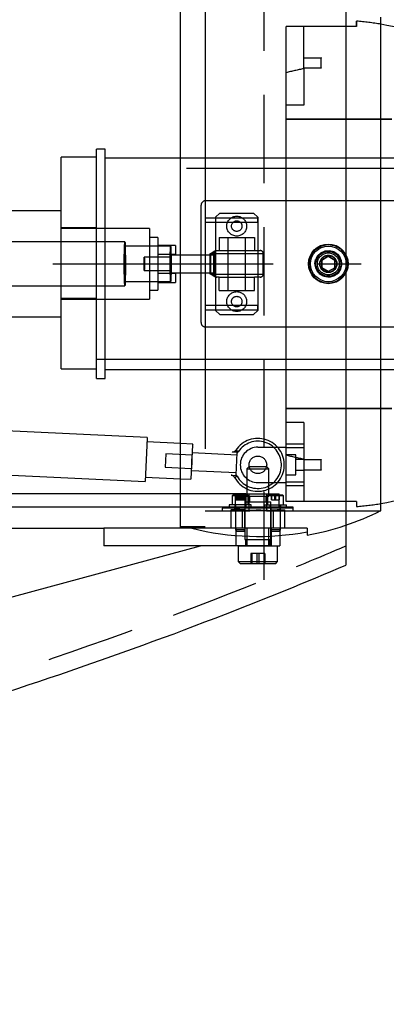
# Model space of a CAD drawing. Extents: x -156 to 25, y 5 to 135.
# Tile 9 of 14: x 5.66 to 10.86, y 24.68 to 38.64. Entities that reach past the tile are written whole.
import ezdxf

# ---------------------------------------------------------------- set-up
doc = ezdxf.new("R2010")
doc.units = 0
doc.header["$LTSCALE"] = 5
doc.header["$MEASUREMENT"] = 0
for name, pattern in [('CENTER', [2, 1.25, -0.25, 0.25, -0.25]), ('HIDDEN', [0.375, 0.25, -0.125]), ('SLDHIDDEN0', [1.905, 1.27, -0.635])]:
    doc.linetypes.add(name, pattern=pattern)
doc.layers.add('HULL', color=7, linetype='CONTINUOUS')
doc.layers.add('TAIL', color=140, linetype='CONTINUOUS')

msp = doc.modelspace()

# ---------------------------------------------------------------- linework, layer by layer
at = {"layer": 'HULL', "color": 1, "linetype": 'HIDDEN'}
msp.add_line((9.127, 30.696), (9.127, 39.656), dxfattribs=at)
at = {"layer": 'HULL'}
msp.add_line((10.284, 39.447), (10.284, 30.904), dxfattribs=at)
at = {"layer": 'HULL', "color": 1, "linetype": 'CENTER', "ltscale": 0.5}
msp.add_line((-83.873, 35.176), (17.194, 35.176), dxfattribs=at)
at = {"layer": 'HULL', "linetype": 'HIDDEN'}
msp.add_open_spline([(-32.873, 24.926), (-30.873, 24.947), (-26.871, 25.009), (-20.869, 25.262), (-15.534, 25.614), (-10.868, 26.071), (-6.861, 26.557), (-2.855, 27.228), (1.157, 28.089), (5.172, 29.218), (8.205, 30.309), (9.9, 31.011), (10.284, 31.176)], degree=3, knots=[73.978188, 73.978188, 73.978188, 73.978188, 79.979196, 85.984402, 91.998394, 96.017362, 100.048491, 104.104215, 108.197734, 112.354283, 116.605589, 117.858875, 117.858875, 117.858875, 117.858875], dxfattribs=at)
at = {"layer": 'HULL'}
msp.add_open_spline([(-32.873, 24.676), (-32.556, 24.679), (-32.238, 24.683), (-29.75, 24.714), (-27.579, 24.756), (-23.238, 24.909), (-21.069, 25.015), (-16.734, 25.286), (-14.567, 25.457), (-10.244, 25.891), (-8.084, 26.141), (-4.287, 26.728), (-2.647, 27.027), (0.615, 27.725), (2.235, 28.129), (5.438, 29.069), (7.021, 29.606), (9.15, 30.432), (9.719, 30.663), (10.284, 30.904)], degree=3, knots=[73.975573, 73.975573, 73.975573, 73.975573, 74.928398, 74.928398, 81.436157, 81.436157, 87.943917, 87.943917, 94.451676, 94.451676, 100.959435, 100.959435, 105.945501, 105.945501, 110.931566, 110.931566, 115.917632, 115.917632, 117.752109, 117.752109, 117.752109, 117.752109], dxfattribs=at)
at = {"layer": 'TAIL', "linetype": 'CONTINUOUS'}
for p, q in [((7.936, 31.426), (7.936, 38.926)), ((10.782, 31.676), (10.782, 38.676)), ((6.746, 35.488), (6.746, 36.801)), ((6.871, 36.801), (6.746, 36.801)), ((6.871, 35.488), (6.871, 36.801)), ((6.746, 36.688), (6.246, 36.688)), ((6.246, 35.488), (6.246, 36.688)), ((7.936, 36.676), (6.871, 36.676)), ((6.246, 35.926), (4.996, 35.926)), ((7.148, 35.488), (4.81, 35.488)), ((7.798, 35.426), (7.153, 35.426)), ((7.798, 35.176), (7.797, 35.258)), ((7.8, 35.225), (7.798, 35.176)), ((7.936, 35.301), (7.804, 35.301)), ((10.036, 35.284), (9.942, 35.23)), ((9.942, 35.23), (9.942, 35.122)), ((10.13, 35.23), (10.036, 35.284)), ((10.13, 35.122), (10.13, 35.23)), ((7.798, 35.176), (7.796, 35.127)), ((7.798, 35.176), (7.799, 35.094)), ((7.804, 35.051), (7.936, 35.051)), ((9.942, 35.122), (10.036, 35.067)), ((10.036, 35.067), (10.13, 35.122)), ((7.153, 34.926), (7.798, 34.926)), ((4.81, 34.863), (7.148, 34.863)), ((6.246, 33.688), (6.246, 34.863)), ((6.746, 33.551), (6.746, 34.863)), ((6.871, 33.551), (6.871, 34.863)), ((4.996, 34.426), (6.246, 34.426)), ((6.246, 33.688), (6.746, 33.688)), ((6.871, 33.676), (7.936, 33.676)), ((6.746, 33.551), (6.871, 33.551)), ((7.465, 32.714), (5.353, 32.814)), ((7.464, 32.702), (7.435, 32.089)), ((7.465, 32.714), (7.464, 32.702)), ((7.936, 32.629), (7.462, 32.651)), ((8.099, 32.37), (8.103, 32.462)), ((8.099, 32.37), (8.1, 32.396)), ((8.099, 32.37), (8.095, 32.279)), ((8.098, 32.345), (8.099, 32.37)), ((5.323, 32.19), (7.435, 32.089)), ((7.438, 32.152), (7.936, 32.128)), ((7.936, 31.914), (-0.589, 31.914)), ((7.936, 31.914), (0.955, 31.914)), ((7.936, 31.726), (-2.339, 31.726)), ((-1.652, 31.426), (6.848, 31.426)), ((7.942, 31.426), (6.848, 31.426)), ((6.848, 31.426), (6.848, 31.176)), ((8.1, 31.426), (7.942, 31.426)), ((8.723, 31.324), (8.723, 31.176)), ((9.223, 31.315), (9.223, 31.176)), ((9.348, 31.323), (9.348, 31.176)), ((9.736, 31.375), (9.736, 31.328)), ((4.516, 30.176), (8.223, 31.176)), ((8.723, 31.176), (6.848, 31.176)), ((8.908, 31.176), (8.723, 31.176)), ((8.755, 31.176), (8.755, 30.954)), ((8.908, 31.176), (9.071, 31.176)), ((9.071, 31.176), (9.164, 31.176)), ((9.223, 31.176), (9.164, 31.176)), ((9.223, 31.176), (9.348, 31.176)), ((9.317, 30.954), (9.317, 31.176)), ((8.755, 30.954), (8.783, 30.926)), ((8.755, 30.954), (9.071, 30.954)), ((8.783, 30.926), (9.067, 30.926)), ((9.067, 30.926), (9.289, 30.926)), ((9.071, 30.954), (9.317, 30.954)), ((9.289, 30.926), (9.317, 30.954))]:
    msp.add_line(p, q, dxfattribs=at)
at = {"layer": 'TAIL', "linetype": 'SLDHIDDEN0'}
for p, q in [((8.286, 38.901), (8.286, 31.451)), ((9.686, 38.543), (9.436, 38.543)), ((9.436, 37.885), (9.436, 38.543)), ((9.686, 37.942), (9.686, 38.543)), ((10.436, 38.543), (9.686, 38.543)), ((10.436, 38.543), (10.436, 38.617)), ((10.436, 38.617), (10.436, 38.543)), ((9.936, 38.095), (9.686, 38.095)), ((9.936, 38.101), (9.936, 38.095)), ((9.936, 37.951), (9.936, 38.101)), ((9.936, 37.957), (9.936, 38.095)), ((9.436, 31.808), (9.436, 37.885)), ((9.686, 37.957), (9.936, 37.957)), ((9.686, 37.942), (9.686, 37.426)), ((9.936, 37.957), (9.936, 37.951)), ((9.686, 37.426), (9.436, 37.426)), ((9.436, 37.226), (10.936, 37.226)), ((10.936, 37.226), (9.436, 37.226)), ((11.482, 36.676), (7.936, 36.676)), ((14.371, 36.526), (6.746, 36.526)), ((11.598, 36.071), (8.293, 36.071)), ((8.293, 34.281), (8.293, 36.071)), ((8.231, 34.343), (8.231, 36.008)), ((8.496, 35.896), (8.436, 35.836)), ((8.496, 35.896), (8.976, 35.896)), ((9.036, 35.836), (8.976, 35.896)), ((9.036, 35.826), (8.286, 35.826)), ((8.286, 35.766), (9.036, 35.766)), ((8.436, 35.836), (8.436, 34.516)), ((9.036, 35.836), (9.036, 34.516)), ((9.036, 35.766), (9.036, 35.826)), ((9.036, 35.766), (9.036, 35.176)), ((6.746, 35.688), (6.246, 35.688)), ((7.496, 35.676), (6.246, 35.676)), ((7.496, 35.676), (7.496, 34.676)), ((6.246, 35.188), (6.246, 35.488)), ((6.746, 35.176), (6.746, 35.488)), ((6.871, 35.176), (6.871, 35.488)), ((7.616, 35.551), (7.496, 35.551)), ((7.616, 35.551), (7.616, 34.801)), ((8.486, 35.552), (8.986, 35.552)), ((8.486, 35.552), (8.486, 35.364)), ((8.611, 35.552), (8.611, 35.364)), ((8.861, 35.364), (8.861, 35.552)), ((8.986, 35.552), (8.986, 35.364)), ((7.153, 35.426), (7.148, 35.426)), ((7.866, 35.438), (7.616, 35.438)), ((7.866, 35.438), (7.866, 35.313)), ((8.432, 35.364), (8.432, 35.364)), ((8.432, 34.988), (8.432, 35.364)), ((8.432, 35.364), (8.44, 35.364)), ((8.44, 35.364), (8.44, 35.364)), ((8.44, 35.364), (8.453, 35.364)), ((8.44, 34.988), (8.44, 35.364)), ((8.453, 35.364), (8.486, 35.364)), ((8.486, 35.364), (8.986, 35.364)), ((8.611, 35.364), (8.611, 34.988)), ((8.861, 34.988), (8.861, 35.364)), ((8.986, 35.364), (9.071, 35.364)), ((6.246, 34.863), (6.246, 35.188)), ((7.798, 35.271), (7.423, 35.271)), ((7.616, 35.313), (7.866, 35.313)), ((7.804, 35.301), (7.798, 35.301)), ((8.436, 35.301), (7.936, 35.301)), ((8.359, 35.324), (8.41, 35.324)), ((8.359, 35.028), (8.359, 35.324)), ((8.42, 35.324), (8.368, 35.324)), ((8.368, 35.028), (8.368, 35.324)), ((8.41, 35.028), (8.41, 35.324)), ((8.41, 35.324), (9.11, 35.324)), ((8.42, 35.028), (8.42, 35.324)), ((9.111, 35.028), (9.111, 35.324)), ((9.846, 35.176), (9.856, 35.236)), ((9.942, 35.23), (10.036, 35.284)), ((9.942, 35.122), (9.942, 35.23)), ((10.036, 35.284), (10.13, 35.23)), ((10.13, 35.23), (10.13, 35.122)), ((6.746, 34.863), (6.746, 35.176)), ((6.871, 34.863), (6.871, 35.176)), ((7.423, 35.081), (7.798, 35.081)), ((7.798, 35.051), (7.804, 35.051)), ((7.936, 35.051), (8.436, 35.051)), ((9.036, 35.176), (9.036, 34.586)), ((10.036, 35.067), (9.942, 35.122)), ((10.13, 35.122), (10.036, 35.067)), ((7.148, 34.926), (7.153, 34.926)), ((7.866, 35.038), (7.616, 35.038)), ((7.616, 34.913), (7.866, 34.913)), ((7.866, 35.038), (7.866, 34.913)), ((8.41, 35.028), (8.359, 35.028)), ((8.368, 35.028), (8.42, 35.028)), ((8.41, 35.028), (9.11, 35.028)), ((8.432, 34.988), (8.432, 34.988)), ((8.432, 34.988), (8.44, 34.988)), ((8.44, 34.988), (8.44, 34.988)), ((8.453, 34.988), (8.44, 34.988)), ((8.486, 34.988), (8.453, 34.988)), ((8.486, 34.988), (8.986, 34.988)), ((8.486, 34.8), (8.486, 34.988)), ((8.611, 34.988), (8.611, 34.8)), ((8.861, 34.8), (8.861, 34.988)), ((8.986, 34.8), (8.986, 34.988)), ((9.071, 34.988), (8.986, 34.988)), ((7.496, 34.801), (7.616, 34.801)), ((8.486, 34.8), (8.986, 34.8)), ((6.246, 34.688), (6.746, 34.688)), ((6.246, 34.676), (7.496, 34.676)), ((9.036, 34.586), (8.286, 34.586)), ((8.286, 34.526), (9.036, 34.526)), ((8.436, 34.516), (8.496, 34.456)), ((8.976, 34.456), (9.036, 34.516)), ((9.036, 34.526), (9.036, 34.586)), ((8.496, 34.456), (8.976, 34.456)), ((8.293, 34.281), (11.598, 34.281)), ((6.746, 33.826), (14.371, 33.826)), ((7.936, 33.676), (11.482, 33.676)), ((10.936, 33.126), (9.436, 33.126)), ((9.436, 33.126), (10.936, 33.126)), ((9.686, 32.926), (9.436, 32.926)), ((9.686, 32.926), (9.686, 31.808)), ((8.111, 32.62), (7.936, 32.629)), ((8.11, 32.611), (8.087, 32.121)), ((8.111, 32.62), (8.11, 32.611)), ((8.724, 32.535), (8.758, 32.512)), ((8.758, 32.512), (8.724, 32.535)), ((9.036, 32.576), (9.436, 32.576)), ((9.436, 32.626), (9.686, 32.626)), ((9.686, 32.566), (9.436, 32.566)), ((7.729, 32.483), (7.72, 32.293)), ((8.103, 32.465), (7.729, 32.483)), ((8.742, 32.465), (8.105, 32.495)), ((8.744, 32.505), (8.672, 32.508)), ((8.729, 32.185), (8.744, 32.496)), ((8.744, 32.496), (8.744, 32.505)), ((9.574, 32.467), (9.436, 32.467)), ((9.574, 32.326), (9.574, 32.467)), ((9.686, 32.401), (9.574, 32.401)), ((9.936, 32.395), (9.686, 32.395)), ((9.936, 32.401), (9.936, 32.395)), ((9.936, 32.251), (9.936, 32.401)), ((9.936, 32.257), (9.936, 32.395)), ((7.72, 32.293), (8.094, 32.276)), ((8.913, 32.301), (8.88, 32.268)), ((8.88, 32.268), (8.88, 31.884)), ((8.88, 32.268), (9.055, 32.268)), ((8.913, 32.301), (9.051, 32.301)), ((9.051, 32.301), (9.159, 32.301)), ((9.055, 32.268), (9.192, 32.268)), ((9.192, 32.268), (9.159, 32.301)), ((9.192, 31.884), (9.192, 32.268)), ((9.574, 32.185), (9.574, 32.326)), ((9.686, 32.257), (9.936, 32.257)), ((9.936, 32.257), (9.936, 32.251)), ((7.936, 32.128), (8.087, 32.121)), ((8.093, 32.246), (8.73, 32.215)), ((8.656, 32.179), (8.728, 32.176)), ((8.706, 32.148), (8.741, 32.167)), ((8.741, 32.167), (8.706, 32.148)), ((8.728, 32.176), (8.729, 32.185)), ((9.436, 32.185), (9.574, 32.185)), ((9.574, 32.251), (9.686, 32.251)), ((9.036, 32.076), (9.436, 32.076)), ((9.436, 32.086), (9.686, 32.086)), ((9.686, 32.026), (9.436, 32.026)), ((8.864, 31.914), (7.936, 31.914)), ((8.864, 31.914), (7.936, 31.914)), ((8.684, 31.896), (8.673, 31.885)), ((8.899, 31.885), (8.673, 31.885)), ((8.673, 31.885), (8.673, 31.758)), ((8.888, 31.896), (8.684, 31.896)), ((8.714, 31.914), (8.714, 31.726)), ((8.857, 31.914), (8.715, 31.914)), ((8.715, 31.914), (8.857, 31.914)), ((8.724, 31.832), (8.724, 31.896)), ((8.728, 31.832), (8.728, 31.896)), ((8.735, 31.832), (8.735, 31.896)), ((8.748, 31.832), (8.748, 31.896)), ((8.762, 31.832), (8.762, 31.896)), ((8.779, 31.832), (8.779, 31.896)), ((8.793, 31.832), (8.793, 31.896)), ((8.81, 31.832), (8.81, 31.896)), ((8.824, 31.832), (8.824, 31.896)), ((8.836, 31.832), (8.836, 31.896)), ((8.844, 31.832), (8.844, 31.896)), ((8.848, 31.832), (8.848, 31.896)), ((8.858, 31.726), (8.858, 31.914)), ((8.864, 31.914), (8.864, 31.726)), ((8.864, 31.914), (9.337, 31.914)), ((8.88, 31.884), (9.055, 31.884)), ((8.899, 31.885), (8.888, 31.896)), ((8.899, 31.758), (8.899, 31.885)), ((8.908, 31.914), (8.908, 31.726)), ((8.908, 31.914), (9.036, 31.914)), ((8.917, 31.884), (8.917, 31.801)), ((9.036, 31.914), (9.163, 31.914)), ((9.055, 31.884), (9.192, 31.884)), ((9.154, 31.801), (9.154, 31.884)), ((9.163, 31.726), (9.163, 31.914)), ((9.184, 31.896), (9.173, 31.885)), ((9.173, 31.885), (9.173, 31.758)), ((9.399, 31.885), (9.173, 31.885)), ((9.388, 31.896), (9.184, 31.896)), ((9.228, 31.832), (9.228, 31.896)), ((9.235, 31.832), (9.235, 31.896)), ((9.279, 31.832), (9.279, 31.896)), ((9.293, 31.832), (9.293, 31.896)), ((9.336, 31.832), (9.336, 31.896)), ((9.337, 31.726), (9.337, 31.914)), ((9.344, 31.832), (9.344, 31.896)), ((9.399, 31.885), (9.388, 31.896)), ((9.399, 31.758), (9.399, 31.885)), ((8.864, 31.726), (7.936, 31.726)), ((8.536, 31.726), (8.536, 31.712)), ((9.536, 31.726), (8.536, 31.726)), ((8.536, 31.676), (8.536, 31.712)), ((9.536, 31.712), (8.536, 31.712)), ((9.536, 31.712), (8.536, 31.712)), ((8.63, 31.758), (8.63, 31.726)), ((8.942, 31.758), (8.63, 31.758)), ((8.708, 31.758), (8.708, 31.726)), ((8.717, 31.758), (8.717, 31.402)), ((8.718, 31.726), (8.718, 31.685)), ((8.724, 31.832), (8.762, 31.832)), ((8.762, 31.832), (8.824, 31.832)), ((8.824, 31.832), (8.848, 31.832)), ((8.849, 31.801), (8.849, 31.269)), ((8.849, 31.801), (9.059, 31.801)), ((8.854, 31.685), (8.854, 31.726)), ((8.855, 31.402), (8.855, 31.758)), ((8.864, 31.726), (8.864, 31.758)), ((8.864, 31.726), (9.337, 31.726)), ((8.908, 31.726), (8.908, 31.676)), ((8.942, 31.726), (8.942, 31.758)), ((9.059, 31.801), (9.222, 31.801)), ((9.13, 31.758), (9.13, 31.726)), ((9.13, 31.758), (9.135, 31.758)), ((9.135, 31.758), (9.442, 31.758)), ((9.163, 31.676), (9.163, 31.726)), ((9.208, 31.758), (9.208, 31.726)), ((9.217, 31.758), (9.217, 31.402)), ((9.218, 31.726), (9.218, 31.685)), ((9.222, 31.269), (9.222, 31.801)), ((9.228, 31.832), (9.279, 31.832)), ((9.279, 31.832), (9.336, 31.832)), ((9.336, 31.832), (9.344, 31.832)), ((9.354, 31.685), (9.354, 31.726)), ((9.355, 31.402), (9.355, 31.758)), ((9.364, 31.726), (9.364, 31.758)), ((10.436, 31.808), (9.436, 31.808)), ((9.442, 31.726), (9.442, 31.758)), ((9.536, 31.712), (9.536, 31.726)), ((9.536, 31.676), (9.536, 31.712)), ((10.436, 31.808), (10.436, 31.735)), ((10.436, 31.808), (10.436, 31.735)), ((8.286, 31.676), (8.85, 31.676)), ((8.536, 31.676), (8.91, 31.676)), ((8.654, 31.685), (8.654, 31.426)), ((8.818, 31.426), (8.818, 31.685)), ((8.847, 31.676), (8.847, 31.426)), ((8.853, 31.684), (8.854, 31.685)), ((8.854, 31.685), (8.854, 31.685)), ((9.163, 31.676), (9.536, 31.676)), ((9.218, 31.685), (9.218, 31.685)), ((9.224, 31.676), (10.782, 31.676)), ((9.224, 31.426), (9.224, 31.676)), ((9.254, 31.685), (9.254, 31.426)), ((9.418, 31.426), (9.418, 31.685)), ((7.936, 31.451), (8.286, 31.451)), ((7.942, 31.426), (7.936, 31.426)), ((8.1, 31.426), (7.942, 31.426)), ((9.736, 31.426), (8.1, 31.426)), ((8.723, 31.426), (8.723, 31.324)), ((8.88, 31.426), (8.88, 31.176)), ((9.192, 31.176), (9.192, 31.426)), ((9.223, 31.426), (9.223, 31.176)), ((9.223, 31.426), (9.223, 31.315)), ((9.348, 31.426), (9.348, 31.323)), ((9.736, 31.426), (9.736, 31.375)), ((8.855, 31.402), (8.717, 31.402)), ((8.717, 31.402), (8.736, 31.383)), ((8.836, 31.383), (8.736, 31.383)), ((8.836, 31.383), (8.855, 31.402)), ((9.355, 31.402), (9.217, 31.402)), ((9.217, 31.402), (9.236, 31.383)), ((9.336, 31.383), (9.236, 31.383)), ((9.336, 31.383), (9.355, 31.402)), ((8.755, 31.176), (8.908, 31.176)), ((8.849, 31.269), (9.059, 31.269)), ((8.86, 31.269), (8.86, 31.176)), ((9.164, 31.176), (8.908, 31.176)), ((9.059, 31.269), (9.222, 31.269)), ((9.164, 31.176), (9.223, 31.176)), ((9.212, 31.176), (9.212, 31.269)), ((8.949, 31.067), (8.936, 31.067)), ((8.936, 31.067), (8.936, 30.926)), ((8.949, 31.067), (8.949, 30.926)), ((9.049, 31.067), (8.949, 31.067)), ((9.023, 31.067), (9.023, 30.926)), ((9.136, 31.067), (9.049, 31.067)), ((9.049, 31.067), (9.049, 30.926)), ((9.122, 31.067), (9.122, 30.926)), ((9.136, 31.067), (9.136, 30.926))]:
    msp.add_line(p, q, dxfattribs=at)
at = {"layer": 'TAIL', "linetype": 'SLDHIDDEN0', "flags": 128}
for points in [[(7.144, 35.445), (7.146, 35.467), (7.147, 35.481), (7.148, 35.488), (7.148, 35.488)], [(7.148, 34.863), (7.148, 34.864), (7.147, 34.869), (7.146, 34.882), (7.145, 34.903), (7.143, 34.931), (7.143, 34.966), (7.142, 35.005), (7.141, 35.05), (7.141, 35.097), (7.141, 35.147), (7.14, 35.197), (7.141, 35.247), (7.141, 35.295), (7.142, 35.339), (7.142, 35.38), (7.143, 35.415), (7.144, 35.445)], [(7.145, 35.391), (7.146, 35.41), (7.147, 35.422), (7.148, 35.426), (7.15, 35.422), (7.151, 35.41), (7.152, 35.39), (7.153, 35.364), (7.153, 35.331), (7.154, 35.294), (7.155, 35.253), (7.155, 35.209), (7.155, 35.164), (7.155, 35.12), (7.154, 35.077), (7.154, 35.038), (7.153, 35.003), (7.152, 34.973), (7.151, 34.95), (7.15, 34.935), (7.149, 34.927), (7.148, 34.927), (7.147, 34.935), (7.146, 34.951), (7.145, 34.974), (7.144, 35.004), (7.143, 35.039), (7.143, 35.078), (7.142, 35.121), (7.142, 35.165), (7.142, 35.21), (7.142, 35.254), (7.143, 35.295), (7.143, 35.332), (7.144, 35.365), (7.145, 35.391)], [(7.798, 34.926), (7.798, 34.927), (7.797, 34.935), (7.795, 34.951), (7.794, 34.974), (7.794, 35.004), (7.793, 35.039), (7.792, 35.078), (7.792, 35.121), (7.792, 35.165), (7.792, 35.21), (7.792, 35.254), (7.793, 35.295), (7.793, 35.332), (7.794, 35.365), (7.795, 35.391)], [(7.795, 35.391), (7.796, 35.41), (7.797, 35.422), (7.798, 35.426)], [(8.368, 35.324), (8.368, 35.324), (8.414, 35.356), (8.44, 35.364)], [(8.445, 35.364), (8.438, 35.363), (8.431, 35.361), (8.425, 35.357), (8.42, 35.352), (8.416, 35.346), (8.413, 35.339), (8.411, 35.332), (8.41, 35.324)], [(8.453, 35.364), (8.447, 35.363), (8.441, 35.361), (8.435, 35.357), (8.43, 35.352), (8.425, 35.346), (8.422, 35.339), (8.42, 35.332), (8.42, 35.324)], [(9.839, 34.984), (9.787, 35.058), (9.763, 35.146), (9.768, 35.236), (9.801, 35.319), (9.859, 35.386), (9.937, 35.433), (10.028, 35.451), (10.122, 35.437), (10.207, 35.391), (10.27, 35.32), (10.305, 35.234), (10.309, 35.143), (10.284, 35.058), (10.233, 34.985), (10.161, 34.931), (10.073, 34.903), (9.978, 34.907), (9.889, 34.943), (9.839, 34.984)], [(9.869, 35.261), (9.884, 35.291), (9.931, 35.334), (9.989, 35.36), (10.053, 35.365), (10.115, 35.349), (10.168, 35.313), (10.193, 35.282)], [(7.422, 35.258), (7.423, 35.268), (7.424, 35.271), (7.424, 35.265), (7.425, 35.251), (7.425, 35.23), (7.426, 35.205), (7.426, 35.177), (7.426, 35.149), (7.425, 35.123), (7.425, 35.102), (7.424, 35.088), (7.424, 35.081), (7.423, 35.083), (7.422, 35.093), (7.422, 35.11), (7.421, 35.134), (7.421, 35.161), (7.421, 35.189), (7.421, 35.216), (7.422, 35.24), (7.422, 35.258)], [(7.795, 35.176), (7.795, 35.144), (7.795, 35.113), (7.796, 35.088), (7.797, 35.068), (7.797, 35.055), (7.798, 35.051), (7.799, 35.055), (7.8, 35.068), (7.8, 35.088), (7.801, 35.113), (7.801, 35.144), (7.801, 35.176), (7.801, 35.208), (7.801, 35.238), (7.8, 35.264), (7.8, 35.284), (7.799, 35.297), (7.798, 35.301), (7.797, 35.297), (7.797, 35.284), (7.796, 35.264), (7.795, 35.238), (7.795, 35.208), (7.795, 35.176)], [(7.797, 35.258), (7.798, 35.268), (7.798, 35.271), (7.799, 35.265), (7.8, 35.251), (7.8, 35.23), (7.801, 35.205), (7.801, 35.177), (7.801, 35.149), (7.8, 35.123), (7.8, 35.102), (7.799, 35.088), (7.798, 35.081), (7.798, 35.083), (7.797, 35.093), (7.796, 35.11), (7.796, 35.134), (7.796, 35.161), (7.796, 35.189), (7.796, 35.216), (7.796, 35.24), (7.797, 35.258)], [(8.433, 35.176), (8.433, 35.144), (8.433, 35.113), (8.434, 35.088), (8.434, 35.068), (8.435, 35.055), (8.436, 35.051), (8.437, 35.055), (8.438, 35.068), (8.438, 35.088), (8.439, 35.113), (8.439, 35.144), (8.439, 35.176), (8.439, 35.208), (8.439, 35.238), (8.438, 35.264), (8.438, 35.284), (8.437, 35.297), (8.436, 35.301), (8.435, 35.297), (8.434, 35.284), (8.434, 35.264), (8.433, 35.238), (8.433, 35.208), (8.433, 35.176)], [(10.193, 35.282), (10.22, 35.224), (10.225, 35.161), (10.21, 35.099), (10.174, 35.046), (10.124, 35.007), (10.063, 34.988), (10.031, 34.989)], [(8.44, 34.988), (8.414, 34.996), (8.368, 35.028), (8.368, 35.028)], [(8.41, 35.028), (8.411, 35.02), (8.413, 35.013), (8.416, 35.006), (8.42, 35), (8.425, 34.995), (8.431, 34.991), (8.438, 34.989), (8.445, 34.988)], [(8.42, 35.028), (8.42, 35.02), (8.422, 35.013), (8.425, 35.006), (8.43, 35), (8.435, 34.995), (8.441, 34.991), (8.447, 34.989), (8.453, 34.988)], [(8.818, 31.685), (8.813, 31.687), (8.8, 31.689), (8.779, 31.691), (8.754, 31.692), (8.726, 31.692), (8.7, 31.691), (8.678, 31.689), (8.662, 31.688), (8.654, 31.686), (8.656, 31.684), (8.667, 31.682), (8.686, 31.681), (8.71, 31.68), (8.737, 31.68), (8.764, 31.68), (8.788, 31.681), (8.806, 31.682), (8.816, 31.684), (8.818, 31.685)], [(8.786, 31.681), (8.808, 31.681), (8.828, 31.681), (8.844, 31.682), (8.852, 31.684), (8.853, 31.685), (8.847, 31.687), (8.834, 31.689), (8.815, 31.69), (8.793, 31.69), (8.77, 31.69), (8.749, 31.689), (8.732, 31.688), (8.722, 31.687), (8.718, 31.685), (8.722, 31.683), (8.733, 31.682), (8.75, 31.681), (8.772, 31.681), (8.786, 31.681)], [(8.719, 31.685), (8.718, 31.684), (8.725, 31.683), (8.738, 31.682), (8.757, 31.681), (8.779, 31.681), (8.794, 31.681)], [(9.224, 31.676), (9.214, 31.676), (9.183, 31.678), (9.136, 31.68), (9.077, 31.681), (9.014, 31.681), (8.954, 31.68), (8.902, 31.678), (8.866, 31.677), (8.848, 31.676), (8.852, 31.676), (8.877, 31.677), (8.919, 31.679), (8.975, 31.68), (9.038, 31.681), (9.1, 31.68), (9.155, 31.679), (9.197, 31.677), (9.22, 31.676), (9.224, 31.676)], [(9.036, 31.678), (8.994, 31.678), (8.956, 31.677), (8.928, 31.677), (8.912, 31.676), (8.909, 31.676), (8.921, 31.676), (8.946, 31.677), (8.981, 31.678), (9.022, 31.678), (9.065, 31.678), (9.105, 31.678), (9.136, 31.677), (9.157, 31.676), (9.163, 31.676)], [(9.064, 31.678), (9.063, 31.678), (9.036, 31.678)], [(9.286, 31.681), (9.263, 31.681), (9.243, 31.681), (9.228, 31.682), (9.22, 31.684), (9.218, 31.685), (9.225, 31.687), (9.238, 31.689), (9.257, 31.69), (9.279, 31.69), (9.302, 31.69), (9.322, 31.689), (9.339, 31.688), (9.35, 31.687), (9.354, 31.685), (9.35, 31.683), (9.339, 31.682), (9.321, 31.681), (9.3, 31.681), (9.286, 31.681)], [(9.353, 31.685), (9.353, 31.684), (9.347, 31.683), (9.334, 31.682), (9.315, 31.681), (9.293, 31.681), (9.27, 31.681), (9.249, 31.681), (9.232, 31.682), (9.222, 31.683), (9.218, 31.685)], [(9.418, 31.685), (9.413, 31.683), (9.4, 31.682), (9.379, 31.681), (9.354, 31.68), (9.326, 31.68), (9.3, 31.68), (9.278, 31.681), (9.262, 31.683), (9.254, 31.684), (9.256, 31.686), (9.267, 31.688), (9.285, 31.69), (9.31, 31.691), (9.337, 31.692), (9.364, 31.691), (9.388, 31.69), (9.406, 31.688), (9.416, 31.686), (9.418, 31.685)]]:
    msp.add_lwpolyline(points, dxfattribs=at)
at = {"layer": 'TAIL', "linetype": 'CONTINUOUS', "flags": 128}
for points in [[(7.148, 35.488), (7.149, 35.487), (7.151, 35.477), (7.152, 35.46), (7.153, 35.435), (7.154, 35.404), (7.155, 35.367), (7.155, 35.325), (7.156, 35.279), (7.156, 35.23), (7.156, 35.18), (7.156, 35.13), (7.156, 35.081), (7.156, 35.034), (7.155, 34.991), (7.154, 34.953), (7.153, 34.921), (7.152, 34.895), (7.151, 34.877), (7.15, 34.866), (7.148, 34.863)], [(7.798, 35.426), (7.798, 35.426), (7.799, 35.422), (7.8, 35.41), (7.802, 35.39), (7.802, 35.364), (7.803, 35.331), (7.804, 35.294), (7.804, 35.253), (7.805, 35.209), (7.805, 35.164), (7.804, 35.12), (7.804, 35.077), (7.804, 35.038), (7.803, 35.003), (7.802, 34.973), (7.801, 34.95), (7.8, 34.935), (7.799, 34.927), (7.798, 34.926)]]:
    msp.add_lwpolyline(points, dxfattribs=at)
at = {"layer": 'TAIL', "linetype": 'SLDHIDDEN0'}
for centre, radius in [((8.736, 35.711), 0.141), ((8.736, 35.711), 0.0747), ((10.036, 35.176), 0.187), ((10.036, 35.176), 0.186), ((10.036, 35.176), 0.176), ((10.036, 35.176), 0.156), ((10.036, 35.176), 0.123), ((10.036, 35.176), 0.118), ((8.736, 34.641), 0.141), ((8.736, 34.641), 0.0747), ((9.036, 32.326), 0.125)]:
    msp.add_circle(centre, radius, dxfattribs=at)
at = {"layer": 'TAIL', "linetype": 'CONTINUOUS'}
for radius in [0.281, 0.253]:
    msp.add_circle((10.036, 35.176), radius, dxfattribs=at)
at = {"layer": 'TAIL', "linetype": 'SLDHIDDEN0'}
for centre, radius, start, end in [((10.186, 35.176), 3.45, 80.0508, 85.8445), ((10.186, 35.176), 3.45, 80.0508, 85.8445), ((10.186, 35.176), 2.811, 100.2454, 105.4737), ((8.293, 36.008), 0.0625, 90, 180), ((9.071, 35.324), 0.04, 360, 90), ((10.036, 35.176), 0.275, 0, 4.7283), ((10.036, 35.176), 0.275, 355.9986, 0), ((9.071, 35.028), 0.04, 270, 0), ((10.036, 35.176), 0.275, 209.9967, 231.7249), ((8.293, 34.343), 0.0625, 180, 270), ((9.036, 32.326), 0.375, 208.3506, 146.2047), ((8.674, 32.568), 0.06, 267.2776, 326.2047), ((9.036, 32.326), 0.335, 208.3506, 146.2047), ((9.036, 32.326), 0.335, 208.3506, 146.2047), ((9.036, 32.326), 0.25, 90, 270), ((8.674, 32.568), 0.1, 313.8149, 326.2047), ((8.674, 32.568), 0.1, 313.8149, 326.2047), ((10.186, 35.176), 2.811, 254.5263, 259.7546), ((8.653, 32.119), 0.06, 28.3506, 87.2776), ((8.653, 32.119), 0.1, 28.3506, 40.7404), ((8.653, 32.119), 0.1, 28.3506, 40.7404), ((10.186, 35.176), 3.45, 274.1555, 279.9492), ((10.186, 35.176), 3.45, 274.1555, 279.9492)]:
    msp.add_arc(centre, radius, start, end, dxfattribs=at)
at = {"layer": 'TAIL', "linetype": 'CONTINUOUS'}
for centre, radius, start, end in [((10.186, 35.176), 3.45, 68.7573, 80.0508), ((10.186, 35.176), 3.45, 68.7573, 80.0508), ((10.186, 35.176), 3.45, 279.9492, 291.2427), ((10.186, 35.176), 3.45, 279.9492, 291.2427), ((9.036, 35.176), 3.911, 280.3095, 296.5136), ((9.036, 35.176), 3.865, 255.9839, 280.4344)]:
    msp.add_arc(centre, radius, start, end, dxfattribs=at)

doc.saveas('drawing.dxf')
